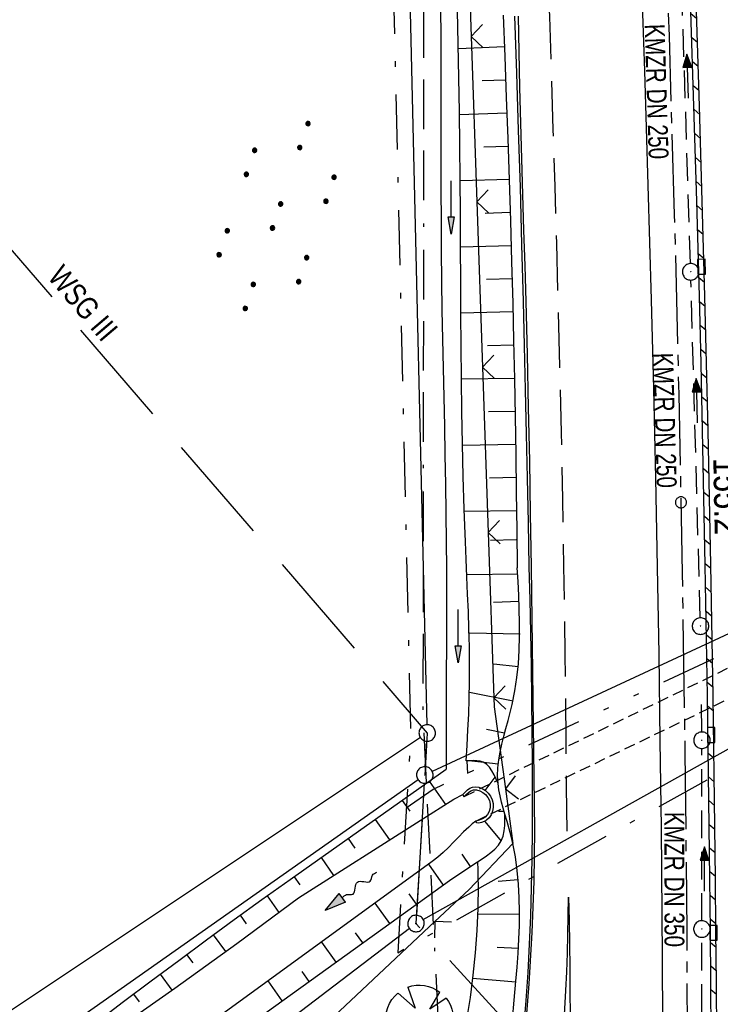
# Model space of a CAD drawing. Extents: x 511022 to 511316, y 469476 to 470403.
# Tile 18 of 21: x 511131 to 511195, y 470246 to 470335. Entities that reach past the tile are written whole.
import ezdxf
from ezdxf.enums import TextEntityAlignment as Align

# ---------------------------------------------------------------- set-up
doc = ezdxf.new("R2010")
doc.units = 0
doc.header["$LTSCALE"] = 10
doc.header["$MEASUREMENT"] = 0
for name, pattern in [('ACAD_ISO16W100', [73, 15, -6.5, 15, -6.5, 15, -7, 1, -7]), ('ACHSE', [5.5, 4, -0.5, 0.5, -0.5]), ('AUSGEZOGEN', [0]), ('LT00', [0]), ('LT05', [0.7, 0.5, -0.2]), ('LT08', [0.42, 0.2, -0.1, 0.02, -0.1]), ('LT09', [0.54, 0.2, -0.1, 0.02, -0.1, 0.02, -0.1]), ('LT17', [0.15, 0.1, -0.05]), ('STRICHLINIE2', [0.375, 0.25, -0.125])]:
    doc.linetypes.add(name, pattern=pattern)
doc.layers.get('0').update_dxf_attribs({"linetype": 'LT00'})
for name, color, linetype in [('--FLIEßRICHTPFEIL', 180, 'Continuous'), ('-AX-020', 250, 'ACHSE'), ('-Halt-Pfeil', 4, 'LT00'), ('-Haltung', 182, 'STRICHLINIE2'), ('-Haltungsbeschriftung', 182, 'LT00'), ('-ST-20-1', 250, 'LT00'), ('BAB-KABEL', 220, 'ACAD_ISO16W100'), ('DFK_AB_L', 21, 'LT00'), ('DFK_AB_P', 7, 'LT00'), ('DFK_KATASTER', 250, 'LT00'), ('DFK_NUTZUNG', 250, 'LT00'), ('GEMARKUNGSGRENZE', 3, 'LT09'), ('GEMEINDEGRENZE', 3, 'LT08'), ('PFEIL', 140, 'AUSGEZOGEN'), ('V97_AFBR_BAB', 250, 'LT00'), ('V97_BAUM', 250, 'LT00'), ('V97_BOESCH', 250, 'LT00'), ('V97_BORDRINNE', 182, 'LT00'), ('V97_BOSCHUNG', 250, 'LT00'), ('V97_BR_KAPPE', 30, 'LT00'), ('V97_BR_WID', 30, 'LT17'), ('V97_GRABEN', 250, 'LT00'), ('V97_KA_PRUF', 182, 'LT00'), ('V97_LD_MARK', 250, 'LT00'), ('V97_LG_MARK', 250, 'LT05'), ('V97_RINNE', 182, 'LT00'), ('V97_SINKK', 182, 'LT00'), ('V97_ZAUN', 40, 'LT00'), ('WSG-GRENZE', 162, 'LT05'), ('WSG_TEXT', 163, 'Continuous')]:
    doc.layers.add(name, color=color, linetype=linetype)
doc.styles.add('Beschrift', font='ARIAL.TTF')
doc.styles.add('Haltungsbeschriftung', font='ARIAL.TTF', dxfattribs={"width": 0.75})

# ---------------------------------------------------------------- blocks, each defined once
blk = doc.blocks.new('SYMB0003')
at = {"color": 0, "linetype": 'ByBlock'}
for p, q in [((-0.015712, 0), (0.010166, 0.012015)), ((0, -0.021257), (-0.015712, 0)), ((0.010166, 0.012015), (0, -0.021257))]:
    blk.add_line(p, q, dxfattribs=at)
for points in [[(-0.031395, 0.499013), (-0.093691, 0.491144), (-0.154509, 0.475528), (-0.21289, 0.452414), (-0.267913, 0.422164), (-0.318712, 0.385257), (-0.364484, 0.342274), (-0.404509, 0.293893), (-0.438154, 0.240877), (-0.464888, 0.184062), (-0.484292, 0.124345), (-0.496058, 0.062667), (-0.5, 0)], [(-0.5, 0), (-0.496058, -0.062667), (-0.484292, -0.124345), (-0.464888, -0.184062), (-0.438154, -0.240877), (-0.404509, -0.293893), (-0.364485, -0.342274), (-0.318712, -0.385257), (-0.267914, -0.422164), (-0.21289, -0.452414), (-0.154509, -0.475529), (-0.093691, -0.491144), (-0.031395, -0.499014), (0.031395, -0.499014)], [(0.5, 0), (0.496057, 0.062667), (0.484292, 0.124345), (0.464888, 0.184062), (0.438153, 0.240877), (0.404509, 0.293893), (0.364484, 0.342274), (0.318712, 0.385257), (0.267913, 0.422164), (0.21289, 0.452414), (0.154509, 0.475528), (0.093691, 0.491144), (0.031395, 0.499013), (-0.031395, 0.499013)], [(0.031395, -0.499014), (0.093691, -0.491144), (0.154509, -0.475529), (0.21289, -0.452414), (0.267914, -0.422164), (0.318712, -0.385257), (0.364485, -0.342274), (0.404509, -0.293893), (0.438154, -0.240877), (0.464889, -0.184062), (0.484292, -0.124345), (0.496058, -0.062667), (0.5, 0)]]:
    blk.add_lwpolyline(points, dxfattribs=at)
blk = doc.blocks.new('SYMB0002')
at = {"color": 0, "linetype": 'ByBlock'}
for points in [[(-0.031395, 0.499013), (-0.093691, 0.491144), (-0.154509, 0.475528), (-0.21289, 0.452414), (-0.267913, 0.422164), (-0.318712, 0.385257), (-0.364484, 0.342274), (-0.404509, 0.293893), (-0.438154, 0.240877), (-0.464888, 0.184062), (-0.484292, 0.124345), (-0.496058, 0.062667), (-0.5, 0)], [(-0.5, 0), (-0.496058, -0.062667), (-0.484292, -0.124345), (-0.464888, -0.184062), (-0.438154, -0.240877), (-0.404509, -0.293893), (-0.364485, -0.342274), (-0.318712, -0.385257), (-0.267914, -0.422164), (-0.21289, -0.452414), (-0.154509, -0.475529), (-0.093691, -0.491144), (-0.031395, -0.499014), (0.031395, -0.499014)], [(0.5, 0), (0.496057, 0.062667), (0.484292, 0.124345), (0.464888, 0.184062), (0.438153, 0.240877), (0.404509, 0.293893), (0.364484, 0.342274), (0.318712, 0.385257), (0.267913, 0.422164), (0.21289, 0.452414), (0.154509, 0.475528), (0.093691, 0.491144), (0.031395, 0.499013), (-0.031395, 0.499013)], [(0.031395, -0.499014), (0.093691, -0.491144), (0.154509, -0.475529), (0.21289, -0.452414), (0.267914, -0.422164), (0.318712, -0.385257), (0.364485, -0.342274), (0.404509, -0.293893), (0.438154, -0.240877), (0.464889, -0.184062), (0.484292, -0.124345), (0.496058, -0.062667), (0.5, 0)]]:
    blk.add_lwpolyline(points, dxfattribs=at)
blk = doc.blocks.new('SYMB0652')
at = {"color": 0, "linetype": 'ByBlock'}
blk.add_lwpolyline([(-0.15, -0.075), (0.15, -0.075), (0.15, 0.075), (-0.15, 0.075), (-0.15, -0.075)], dxfattribs=at)
blk = doc.blocks.new('SYMB1122')
at = {"color": 0, "linetype": 'ByBlock'}
for p, q in [((0.311075, 0.391979), (0.09863, 0.092887)), ((0.09863, 0.092887), (0.418246, 0.260377)), ((-0.475333, -0.172973), (-0.166954, -0.06134)), ((-0.166954, -0.06134), (-0.386962, -0.319059)), ((0.008901, -0.038997), (0.02494, -0.031273)), ((0.377481, -0.336756), (0.093097, -0.145464)), ((0.093097, -0.145464), (0.215406, -0.456826)), ((0.022929, -0.501191), (-0.043246, -0.49913))]:
    blk.add_line(p, q, dxfattribs=at)
for points in [[(-0.316355, 0.394287, 0), (-0.266036, 0.429988, 0), (-0.211684, 0.459185, 0), (-0.154136, 0.481431, 0), (-0.094277, 0.496382, 0), (-0.033028, 0.50381, 0), (0.028669, 0.503599, 0)], [(0.028669, 0.503599, 0), (0.089866, 0.495753, 0), (0.149621, 0.480392, 0), (0.207015, 0.457753, 0), (0.261166, 0.428184, 0), (0.31124, 0.39214, 0)], [(-0.508141, 0.010932, 0), (-0.503002, 0.073258, 0), (-0.489922, 0.134413, 0), (-0.469118, 0.19339, 0), (-0.440931, 0.249215, 0), (-0.405825, 0.300971, 0)], [(-0.316293, 0.394214, 0), (-0.150355, 0.155979, 0), (-0.405806, 0.30112, 0)], [(0.418338, 0.260323, 0), (0.450658, 0.204641, 0), (0.475368, 0.14519, 0), (0.492037, 0.083003, 0), (0.500376, 0.019163, 0), (0.500238, -0.045218, 0), (0.491628, -0.109022, 0), (0.474694, -0.171137, 0), (0.449731, -0.230483, 0), (0.417173, -0.286026, 0), (0.377588, -0.336801, 0)], [(-0.475728, -0.172816, 0), (-0.494391, -0.113127, 0), (-0.505255, -0.05154, 0), (-0.508141, 0.010932, 0)], [(-0.02494, 0.031273, 0), (-0.036039, 0.017355, 0), (-0.04, 0, 0)], [(-0.04, 0, 0), (-0.036039, -0.017355, 0), (-0.02494, -0.031273, 0), (-0.008901, -0.038997, 0), (0.008901, -0.038997, 0)], [(0.008901, 0.038997, 0), (-0.008901, 0.038997, 0), (-0.02494, 0.031273, 0)], [(0.04, 0, 0), (0.036039, 0.017355, 0), (0.02494, 0.031273, 0), (0.008901, 0.038997, 0)], [(0.02494, -0.031273, 0), (0.036039, -0.017355, 0), (0.04, 0, 0)], [(-0.043246, -0.49913, 0), (-0.108608, -0.48859, 0), (-0.172076, -0.469745, 0), (-0.232599, -0.442906, 0), (-0.289176, -0.408519, 0), (-0.340869, -0.367153, 0), (-0.386823, -0.319492, 0)], [(0.215414, -0.456858, 0), (0.153338, -0.479878, 0), (0.088821, -0.494738, 0), (0.022929, -0.501191, 0)]]:
    blk.add_polyline3d(points, dxfattribs=at)
blk = doc.blocks.new('SYMB0024')
at = {"color": 0, "linetype": 'ByBlock'}
for p, q in [((-0.5, 0.5), (0, 0)), ((0, 0), (0.5, 0.5))]:
    blk.add_line(p, q, dxfattribs=at)
blk = doc.blocks.new('FLIEßRICHTPFEIL')
at = {"layer": '--FLIEßRICHTPFEIL'}
blk.add_hatch(color=256, dxfattribs=at).paths.add_polyline_path([(-1.95, 0.4875), (-1.95, -0.4875), (0, 0)])
for p, q in [((-1.95, 0.4875), (-1.95, -0.4875)), ((-1.95, 0.4875), (0, 0)), ((0, 0), (-1.95, -0.4875))]:
    blk.add_line(p, q, dxfattribs=at)
at = {"layer": '--FLIEßRICHTPFEIL', "start_tangent": (-1, 0), "end_tangent": (-1, 0)}
blk.add_spline([(-1.95, 0), (-2.4375, 0), (-2.925, 0.325), (-3.4125, 0), (-3.9, -0.325), (-4.3875, 0), (-4.875, 0.325), (-5.3625, 0), (-5.85, 0)], degree=3, dxfattribs=at)
blk = doc.blocks.new('Pfreil3')
at = {"layer": 'PFEIL'}
blk.add_hatch(color=256, dxfattribs=at).paths.add_polyline_path([(-1.549, 0.273), (-1.549, -0.273), (0, 0)])
for p, q in [((-1.549, 0), (-4.831, 0)), ((-1.549, -0.273), (-1.549, 0.273)), ((-1.549, 0.273), (0, 0)), ((0, 0), (-1.549, -0.273))]:
    blk.add_line(p, q, dxfattribs=at)
blk = doc.blocks.new('SYMB7110')
at = {"color": 0, "linetype": 'ByBlock'}
for p, q in [((-0.515, 0.392919), (-0.515, 0.367081)), ((-0.51, 0.362895), (-0.51, 0.397105)), ((-0.505, 0.399164), (-0.505, 0.360836)), ((-0.5, 0.360204), (-0.5, 0.399796)), ((-0.495, 0.399164), (-0.495, 0.360836)), ((-0.49, 0.362895), (-0.49, 0.397105)), ((-0.485, 0.392919), (-0.485, 0.367081)), ((-0.48, 0.379874), (-0.48, 0.380145)), ((-0.285, 0.392919), (-0.285, 0.367081)), ((-0.28, 0.362895), (-0.28, 0.397105)), ((-0.275, 0.399164), (-0.275, 0.360836)), ((-0.27, 0.360204), (-0.27, 0.399796)), ((-0.265, 0.399164), (-0.265, 0.360836)), ((-0.26, 0.362895), (-0.26, 0.397105)), ((-0.255, 0.392919), (-0.255, 0.367081)), ((-0.25, 0.379874), (-0.25, 0.380146)), ((0.255, 0.392919), (0.255, 0.367081)), ((0.26, 0.362895), (0.26, 0.397105)), ((0.265, 0.399164), (0.265, 0.360836)), ((0.27, 0.360204), (0.27, 0.399796)), ((0.275, 0.399164), (0.275, 0.360836)), ((0.28, 0.362895), (0.28, 0.397105)), ((0.285, 0.392919), (0.285, 0.367081)), ((0.29, 0.379874), (0.29, 0.380145)), ((0.485, 0.392919), (0.485, 0.367081)), ((0.49, 0.362895), (0.49, 0.397105)), ((0.495, 0.399164), (0.495, 0.360836)), ((0.5, 0.360204), (0.5, 0.399796)), ((0.505, 0.399164), (0.505, 0.360836)), ((0.51, 0.362895), (0.51, 0.397105)), ((0.515, 0.392919), (0.515, 0.367081)), ((0.52, 0.379874), (0.52, 0.380146)), ((-0.9, 0.012919), (-0.9, -0.012919)), ((-0.895, -0.017106), (-0.895, 0.017105)), ((-0.89, 0.019164), (-0.89, -0.019164)), ((-0.885, -0.019797), (-0.885, 0.019796)), ((-0.88, 0.019164), (-0.88, -0.019164)), ((-0.875, -0.017106), (-0.875, 0.017105)), ((-0.87, 0.012919), (-0.87, -0.012919)), ((-0.865, -0.000126), (-0.865, 0.000145)), ((-0.67, 0.012919), (-0.67, -0.012919)), ((-0.665, -0.017106), (-0.665, 0.017105)), ((-0.66, 0.019164), (-0.66, -0.019164)), ((-0.655, -0.019797), (-0.655, 0.019796)), ((-0.65, 0.019164), (-0.65, -0.019164)), ((-0.645, -0.017106), (-0.645, 0.017105)), ((-0.64, 0.012919), (-0.64, -0.012919)), ((-0.635, -0.000126), (-0.635, 0.000145)), ((-0.13, 0.012919), (-0.13, -0.012919)), ((-0.125, -0.017105), (-0.125, 0.017105)), ((-0.12, 0.019164), (-0.12, -0.019164)), ((-0.115, -0.019796), (-0.115, 0.019796)), ((-0.11, 0.019164), (-0.11, -0.019164)), ((-0.105, -0.017105), (-0.105, 0.017105)), ((-0.1, 0.012919), (-0.1, -0.012919)), ((-0.095, -0.000126), (-0.095, 0.000146)), ((0.1, 0.012919), (0.1, -0.012919)), ((0.105, -0.017105), (0.105, 0.017105)), ((0.11, 0.019164), (0.11, -0.019164)), ((0.115, -0.019796), (0.115, 0.019796)), ((0.12, 0.019164), (0.12, -0.019164)), ((0.125, -0.017105), (0.125, 0.017105)), ((0.13, 0.012919), (0.13, -0.012919)), ((0.135, -0.000126), (0.135, 0.000146)), ((0.64, 0.012919), (0.64, -0.012919)), ((0.645, -0.017105), (0.645, 0.017105)), ((0.65, 0.019164), (0.65, -0.019164)), ((0.655, -0.019796), (0.655, 0.019796)), ((0.66, 0.019164), (0.66, -0.019164)), ((0.665, -0.017105), (0.665, 0.017105)), ((0.67, 0.012919), (0.67, -0.012919)), ((0.675, -0.000126), (0.675, 0.000146)), ((0.87, 0.012919), (0.87, -0.012919)), ((0.875, -0.017105), (0.875, 0.017105)), ((0.88, 0.019164), (0.88, -0.019164)), ((0.885, -0.019796), (0.885, 0.019796)), ((0.89, 0.019164), (0.89, -0.019164)), ((0.895, -0.017105), (0.895, 0.017105)), ((0.9, 0.012919), (0.9, -0.012919)), ((0.905, -0.000126), (0.905, 0.000146)), ((-0.515, -0.367081), (-0.515, -0.392919)), ((-0.51, -0.397105), (-0.51, -0.362895)), ((-0.505, -0.360836), (-0.505, -0.399164)), ((-0.5, -0.399796), (-0.5, -0.360204)), ((-0.495, -0.360836), (-0.495, -0.399164)), ((-0.49, -0.397106), (-0.49, -0.362895)), ((-0.485, -0.367081), (-0.485, -0.392919)), ((-0.48, -0.380126), (-0.48, -0.379855)), ((-0.285, -0.367081), (-0.285, -0.392919)), ((-0.28, -0.397105), (-0.28, -0.362895)), ((-0.275, -0.360836), (-0.275, -0.399164)), ((-0.27, -0.399796), (-0.27, -0.360204)), ((-0.265, -0.360836), (-0.265, -0.399164)), ((-0.26, -0.397105), (-0.26, -0.362895)), ((-0.255, -0.367081), (-0.255, -0.392919)), ((-0.25, -0.380126), (-0.25, -0.379855)), ((0.255, -0.367081), (0.255, -0.392919)), ((0.26, -0.397105), (0.26, -0.362895)), ((0.265, -0.360836), (0.265, -0.399164)), ((0.27, -0.399796), (0.27, -0.360204)), ((0.275, -0.360836), (0.275, -0.399164)), ((0.28, -0.397105), (0.28, -0.362895)), ((0.285, -0.367081), (0.285, -0.392919)), ((0.29, -0.380126), (0.29, -0.379855)), ((0.485, -0.367081), (0.485, -0.392919)), ((0.49, -0.397105), (0.49, -0.362895)), ((0.495, -0.360836), (0.495, -0.399164)), ((0.5, -0.399796), (0.5, -0.360204)), ((0.505, -0.360836), (0.505, -0.399164)), ((0.51, -0.397105), (0.51, -0.362895)), ((0.515, -0.367081), (0.515, -0.392919)), ((0.52, -0.380126), (0.52, -0.379855))]:
    blk.add_line(p, q, dxfattribs=at)
for points in [[(-0.48, 0.38), (-0.481981, 0.388678), (-0.48753, 0.395637), (-0.49555, 0.399499), (-0.50445, 0.399499), (-0.51247, 0.395637), (-0.518019, 0.388678), (-0.52, 0.38), (-0.518019, 0.371322), (-0.51247, 0.364363), (-0.50445, 0.360501), (-0.49555, 0.360501), (-0.48753, 0.364363), (-0.481981, 0.371322), (-0.48, 0.38)], [(-0.25, 0.38), (-0.251981, 0.388678), (-0.25753, 0.395637), (-0.26555, 0.399499), (-0.27445, 0.399499), (-0.28247, 0.395637), (-0.288019, 0.388678), (-0.29, 0.38), (-0.288019, 0.371322), (-0.28247, 0.364363), (-0.27445, 0.360501), (-0.26555, 0.360501), (-0.25753, 0.364363), (-0.251981, 0.371322), (-0.25, 0.38)], [(0.29, 0.38), (0.288019, 0.388678), (0.28247, 0.395637), (0.27445, 0.399499), (0.26555, 0.399499), (0.25753, 0.395637), (0.251981, 0.388678), (0.25, 0.38), (0.251981, 0.371322), (0.25753, 0.364363), (0.26555, 0.360501), (0.27445, 0.360501), (0.28247, 0.364363), (0.288019, 0.371322), (0.29, 0.38)], [(0.52, 0.38), (0.518019, 0.388678), (0.51247, 0.395637), (0.50445, 0.399499), (0.495549, 0.399499), (0.48753, 0.395637), (0.481981, 0.388678), (0.48, 0.38), (0.481981, 0.371322), (0.48753, 0.364363), (0.495549, 0.360501), (0.50445, 0.360501), (0.51247, 0.364363), (0.518019, 0.371322), (0.52, 0.38)], [(-0.865, 0), (-0.866981, 0.008678), (-0.87253, 0.015637), (-0.88055, 0.019498), (-0.88945, 0.019498), (-0.89747, 0.015637), (-0.903019, 0.008678), (-0.905, 0)], [(-0.905, 0), (-0.903019, -0.008678), (-0.89747, -0.015637), (-0.88945, -0.019499), (-0.88055, -0.019499), (-0.87253, -0.015637), (-0.866981, -0.008678), (-0.865, 0)], [(-0.635, 0), (-0.636981, 0.008678), (-0.64253, 0.015637), (-0.65055, 0.019498), (-0.65945, 0.019498), (-0.66747, 0.015637), (-0.673019, 0.008678), (-0.675, 0)], [(-0.675, 0), (-0.673019, -0.008678), (-0.66747, -0.015637), (-0.65945, -0.019499), (-0.65055, -0.019499), (-0.64253, -0.015637), (-0.636981, -0.008678), (-0.635, 0)], [(-0.095, 0), (-0.096981, 0.008678), (-0.10253, 0.015637), (-0.11055, 0.019499), (-0.11945, 0.019499), (-0.12747, 0.015637), (-0.133019, 0.008678), (-0.135, 0)], [(-0.135, 0), (-0.133019, -0.008678), (-0.12747, -0.015637), (-0.11945, -0.019499), (-0.11055, -0.019499), (-0.10253, -0.015637), (-0.096981, -0.008678), (-0.095, 0)], [(0.135, 0), (0.133019, 0.008678), (0.12747, 0.015637), (0.11945, 0.019499), (0.11055, 0.019499), (0.10253, 0.015637), (0.096981, 0.008678), (0.095, 0)], [(0.095, 0), (0.096981, -0.008678), (0.10253, -0.015637), (0.11055, -0.019499), (0.11945, -0.019499), (0.12747, -0.015637), (0.133019, -0.008678), (0.135, 0)], [(0.675, 0), (0.673019, 0.008678), (0.66747, 0.015637), (0.65945, 0.019499), (0.65055, 0.019499), (0.64253, 0.015637), (0.636981, 0.008678), (0.635, 0)], [(0.635, 0), (0.636981, -0.008678), (0.64253, -0.015637), (0.65055, -0.019499), (0.65945, -0.019499), (0.66747, -0.015637), (0.673019, -0.008678), (0.675, 0)], [(0.905, 0), (0.903019, 0.008678), (0.89747, 0.015637), (0.88945, 0.019499), (0.88055, 0.019499), (0.87253, 0.015637), (0.866981, 0.008678), (0.865, 0)], [(0.865, 0), (0.866981, -0.008678), (0.87253, -0.015637), (0.88055, -0.019499), (0.88945, -0.019499), (0.89747, -0.015637), (0.903019, -0.008678), (0.905, 0)], [(-0.48, -0.38), (-0.481981, -0.371322), (-0.48753, -0.364363), (-0.49555, -0.360501), (-0.50445, -0.360501), (-0.51247, -0.364363), (-0.518019, -0.371322), (-0.52, -0.38), (-0.518019, -0.388678), (-0.51247, -0.395637), (-0.50445, -0.399499), (-0.49555, -0.399499), (-0.48753, -0.395637), (-0.481981, -0.388678), (-0.48, -0.38)], [(-0.25, -0.38), (-0.251981, -0.371322), (-0.25753, -0.364363), (-0.26555, -0.360501), (-0.27445, -0.360501), (-0.28247, -0.364363), (-0.288019, -0.371322), (-0.29, -0.38), (-0.288019, -0.388678), (-0.28247, -0.395637), (-0.27445, -0.399499), (-0.26555, -0.399499), (-0.25753, -0.395637), (-0.251981, -0.388678), (-0.25, -0.38)], [(0.29, -0.38), (0.288019, -0.371322), (0.28247, -0.364363), (0.27445, -0.360501), (0.26555, -0.360501), (0.25753, -0.364363), (0.251981, -0.371322), (0.25, -0.38), (0.251981, -0.388678), (0.25753, -0.395637), (0.26555, -0.399499), (0.27445, -0.399499), (0.28247, -0.395637), (0.288019, -0.388678), (0.29, -0.38)], [(0.52, -0.38), (0.518019, -0.371322), (0.51247, -0.364363), (0.50445, -0.360501), (0.495549, -0.360501), (0.48753, -0.364363), (0.481981, -0.371322), (0.48, -0.38), (0.481981, -0.388678), (0.48753, -0.395637), (0.495549, -0.399499), (0.50445, -0.399499), (0.51247, -0.395637), (0.518019, -0.388678), (0.52, -0.38)]]:
    blk.add_lwpolyline(points, dxfattribs=at)
blk = doc.blocks.new('SYMB0070')
at = {"color": 0, "linetype": 'ByBlock'}
for p, q in [((-0.5, 0), (0.2, 0)), ((0.5, 0), (0.2, 0.1)), ((0.2, 0.1), (0.2, 0)), ((0.468, 0), (0.21, 0.086)), ((0.21, 0.086), (0.21, -0.086)), ((0.21, -0.086), (0.468, 0)), ((0.22, -0.072), (0.437, 0)), ((0.23, -0.058), (0.405, 0)), ((0.24, -0.045), (0.374, 0)), ((0.342, 0), (0.25, 0.031)), ((0.25, 0.031), (0.25, -0.031)), ((0.25, -0.031), (0.342, 0)), ((0.26, -0.017), (0.31, 0)), ((0.27, -0.003), (0.279, 0))]:
    blk.add_line(p, q, dxfattribs=at)
for points in [[(0.2, 0), (0.2, -0.1), (0.5, 0)], [(0.437, 0), (0.22, 0.072), (0.22, -0.072)], [(0.405, 0), (0.23, 0.058), (0.23, -0.058)], [(0.374, 0), (0.24, 0.045), (0.24, -0.045)], [(0.31, 0), (0.26, 0.017), (0.26, -0.017)], [(0.279, 0), (0.27, 0.003), (0.27, -0.003)]]:
    blk.add_lwpolyline(points, dxfattribs=at)

msp = doc.modelspace()

# ---------------------------------------------------------------- hatches: boundary and pattern name
at = {"layer": 'V97_BORDRINNE'}
h = msp.add_hatch(dxfattribs=at)
h.set_pattern_fill('ANSI31', color=256, scale=13, angle=275, style=0)
h.paths.add_polyline_path([(511192.562, 470336.26), (511192.36, 470342.052), (511192.332, 470342.821), (511191.832, 470342.819), (511191.86, 470342.034), (511192.062, 470336.243), (511192.343, 470327.637), (511192.6, 470319.03), (511192.743, 470313.762), (511193.242, 470313.773), (511193.1, 470319.045), (511192.842, 470327.653)])
h.paths.add_polyline_path([(511193.333, 470310.436), (511193.279, 470312.424), (511192.779, 470312.412), (511192.833, 470310.423), (511192.984, 470304.329), (511193.123, 470298.234), (511193.25, 470292.139), (511193.368, 470286.044), (511193.569, 470274.189), (511193.608, 470271.308), (511194.108, 470271.313), (511194.069, 470274.197), (511193.868, 470286.053), (511193.75, 470292.149), (511193.622, 470298.245), (511193.483, 470304.341)])
h = msp.add_hatch(dxfattribs=at)
h.set_pattern_fill('ANSI31', color=256, scale=13, angle=275, style=0)
h.paths.add_polyline_path([(511194.127, 470269.964), (511193.627, 470269.958), (511193.732, 470262.334), (511193.787, 470257.604), (511193.829, 470253.375), (511194.329, 470253.378), (511194.286, 470257.61), (511194.232, 470262.34)])
h.paths.add_polyline_path([(511194.405, 470243.417), (511194.374, 470248.148), (511194.341, 470252.028), (511193.841, 470252.025), (511193.874, 470248.144), (511193.905, 470243.414), (511193.926, 470238.684), (511193.938, 470233.738), (511193.939, 470228.791), (511193.933, 470223.845), (511193.921, 470218.898), (511193.909, 470215.007), (511194.409, 470215.005), (511194.421, 470218.897), (511194.433, 470223.844), (511194.439, 470228.791), (511194.438, 470233.738), (511194.426, 470238.686)])

# ---------------------------------------------------------------- linework, layer by layer
at = {"layer": '-AX-020', "ltscale": 0.2, "flags": 128}
msp.add_lwpolyline([(511187.198, 470402.028), (511187.362, 470399.013), (511188.162, 470382.774), (511188.882, 470366.532), (511189.522, 470350.286), (511190.082, 470334.037), (511190.563, 470317.786), (511190.963, 470301.532), (511191.284, 470285.277), (511191.524, 470269.02), (511191.684, 470252.763), (511191.765, 470236.505), (511191.765, 470220.247), (511191.686, 470203.988), (511191.526, 470187.731), (511191.287, 470171.474), (511191.243, 470169.007), (511190.912, 470152.752), (511190.504, 470136.499), (511190.023, 470120.247), (511189.472, 470103.998), (511188.854, 470087.752), (511188.173, 470071.508), (511187.432, 470055.266), (511186.634, 470039.027), (511185.783, 470022.791), (511184.882, 470006.558), (511183.935, 469990.327), (511182.944, 469974.099), (511181.913, 469957.873), (511180.846, 469941.65), (511179.745, 469925.429), (511178.614, 469909.21), (511177.457, 469892.993), (511176.276, 469876.777), (511175.075, 469860.563), (511173.858, 469844.35), (511172.627, 469828.139), (511171.386, 469811.927), (511170.138, 469795.717), (511168.847, 469778.991), (511145.547, 469477.259)], dxfattribs=at)
at = {"layer": '-Haltung'}
for p, q in [((511192.022, 470313.383), (511191.115, 470342.36)), ((511192.913, 470281.26), (511192.066, 470311.883)), ((511193.054, 470270.904), (511193.008, 470273.613)), ((511193.063, 470253.801), (511193.066, 470269.411)), ((511193.066, 470215.549), (511193.063, 470252.301))]:
    msp.add_line(p, q, dxfattribs=at)
at = {"layer": 'BAB-KABEL', "ltscale": 0.03, "flags": 128}
msp.add_lwpolyline([(511165.171, 470402.159), (511165.944, 470390.621), (511167.842, 470340.945), (511167.805, 470291.237), (511167.773, 470272.425), (511169.192, 470243.962), (511168.974, 470223.344), (511163.734, 470203.872), (511151.457, 470170.118), (511152.401, 470145.764), (511161.627, 470107.325), (511162.261, 470078.654), (511157.084, 470021.39), (511153.973, 469975.779), (511150.229, 469924.108), (511146.614, 469878.373), (511141.044, 469826.728), (511133.852, 469745.039), (511131.815, 469700.017), (511128.932, 469655.166), (511125.194, 469595.287), (511130.663, 469554.69), (511130.405, 469544.669), (511121.691, 469477.401)], dxfattribs=at)
at = {"layer": 'DFK_AB_L'}
for p, q in [((511168.153, 470271.569), (511166.338, 470349.741)), ((511212.5, 470287.734), (511168.63, 470267.327)), ((511167.805, 470253.916), (511210.706, 470277.894)), ((511167.994, 470267.759), (511168.127, 470270.072)), ((511166.554, 470253.096), (511098.247, 470201.094))]:
    msp.add_line(p, q, dxfattribs=at)
at = {"layer": 'DFK_KATASTER'}
for p, q in [((511167.546, 470270.404), (511076.824, 470209.906)), ((511167.337, 470266.578), (511079.25, 470204.57)), ((511167.906, 470266.261), (511167.195, 470254.298))]:
    msp.add_line(p, q, dxfattribs=at)
at = {"layer": 'GEMARKUNGSGRENZE', "ltscale": 2.5, "flags": 128}
msp.add_lwpolyline([(511260.078, 470401.594), (511258.844, 470397.918), (511238.143, 470342.746), (511229.339, 470301.994), (511223.45, 470293.888), (511221.465, 470291.064), (511213.87, 470286.717), (511168.704, 470265.706), (511166.268, 470263.992)], dxfattribs=at)
at = {"layer": 'GEMEINDEGRENZE', "ltscale": 2.5, "flags": 128}
msp.add_lwpolyline([(511162.776, 470402.173), (511164.821, 470350.443), (511166.669, 470270.846), (511166.453, 470267.098), (511165.49, 470250.904), (511211.872, 470276.828), (511215.068, 470277.399), (511230.272, 470286.052), (511244.812, 470306.638), (511252.383, 470313.245), (511262.855, 470316.8), (511312.508, 470322.831), (511314.927, 470323.416)], dxfattribs=at)
at = {"layer": 'V97_AFBR_BAB', "flags": 128}
msp.add_lwpolyline([(511184.878, 470402.041), (511185.001, 470399.607), (511185.193, 470395.666), (511185.382, 470391.724), (511185.567, 470387.782), (511185.75, 470383.84), (511185.943, 470379.69), (511186.135, 470375.54), (511186.324, 470371.39), (511186.509, 470367.239), (511186.688, 470363.089), (511186.86, 470358.938), (511187.04, 470354.361), (511187.212, 470349.783), (511187.375, 470345.205), (511187.533, 470340.627), (511187.686, 470336.048), (511187.855, 470330.86), (511188.019, 470325.671), (511188.176, 470320.483), (511188.326, 470315.294), (511188.468, 470310.105), (511188.67, 470302.02), (511188.85, 470293.934), (511189.009, 470285.848), (511189.145, 470277.975), (511189.261, 470270.101), (511189.358, 470262.227), (511189.466, 470250.421), (511189.529, 470238.615), (511189.548, 470226.28), (511189.519, 470213.945), (511189.475, 470205.948), (511189.409, 470197.951), (511189.322, 470189.954), (511189.24, 470183.82), (511189.143, 470177.686), (511189.031, 470171.552), (511188.902, 470165.419), (511188.811, 470161.485), (511188.714, 470157.551), (511188.612, 470153.617), (511188.508, 470149.683), (511188.401, 470145.75), (511188.294, 470141.816), (511188.181, 470137.628), (511188.066, 470133.44), (511187.949, 470129.251), (511187.828, 470125.063), (511187.7, 470120.876), (511187.564, 470116.688), (511187.421, 470112.546), (511187.27, 470108.405), (511187.114, 470104.264), (511186.955, 470100.122), (511186.795, 470095.981), (511186.637, 470091.84), (511186.488, 470087.861), (511186.34, 470083.881), (511186.192, 470079.902), (511186.041, 470075.922), (511185.886, 470071.943), (511185.725, 470067.964), (511185.555, 470063.95), (511185.377, 470059.937), (511185.194, 470055.923), (511185.008, 470051.91), (511184.818, 470047.897), (511184.627, 470043.884), (511184.431, 470039.776), (511184.235, 470035.669), (511184.036, 470031.561), (511183.833, 470027.454), (511183.626, 470023.347), (511183.412, 470019.24), (511183.159, 470014.535), (511182.897, 470009.831), (511182.628, 470005.126), (511182.354, 470000.423), (511182.076, 469995.719), (511181.71, 469989.607), (511181.339, 469983.496), (511180.962, 469977.385), (511180.579, 469971.274), (511180.205, 469965.42), (511179.827, 469959.566), (511179.444, 469953.712), (511179.059, 469947.859), (511178.739, 469943.02), (511178.418, 469938.182), (511178.093, 469933.343), (511177.764, 469928.505), (511177.43, 469923.667), (511177.079, 469918.682), (511176.723, 469913.697), (511176.361, 469908.713), (511175.996, 469903.729), (511175.629, 469898.745), (511175.018, 469890.493), (511174.403, 469882.242), (511173.787, 469873.99), (511173.333, 469867.92), (511172.878, 469861.85), (511172.419, 469855.78), (511171.957, 469849.71), (511171.586, 469844.88), (511171.213, 469840.05), (511170.839, 469835.219), (511170.466, 469830.389), (511170.094, 469825.559), (511169.734, 469820.848), (511169.376, 469816.136), (511169.018, 469811.424), (511168.66, 469806.713), (511168.3, 469802.001), (511167.922, 469797.08), (511167.542, 469792.16), (511167.161, 469787.24), (511166.779, 469782.319), (511166.398, 469777.399), (511165.91, 469771.07), (511165.422, 469764.741), (511164.934, 469758.413), (511164.444, 469752.084), (511163.97, 469745.998), (511163.492, 469739.912), (511163.013, 469733.827), (511162.532, 469727.741), (511162.146, 469722.86), (511161.76, 469717.98), (511161.375, 469713.099), (511160.993, 469708.218), (511160.614, 469703.337), (511160.249, 469698.597), (511159.887, 469693.858), (511159.525, 469689.118), (511159.163, 469684.379), (511158.798, 469679.639), (511158.468, 469675.386), (511158.135, 469671.134), (511157.801, 469666.881), (511157.468, 469662.628), (511157.136, 469658.376), (511156.806, 469654.123), (511156.43, 469649.229), (511156.058, 469644.334), (511155.687, 469639.439), (511155.315, 469634.545), (511154.942, 469629.65), (511154.562, 469624.712), (511154.18, 469619.774), (511153.796, 469614.836), (511153.411, 469609.899), (511153.026, 469604.961), (511152.408, 469597.004), (511151.792, 469589.047), (511151.177, 469581.089), (511150.538, 469572.812), (511149.899, 469564.536), (511149.263, 469556.259), (511148.782, 469549.977), (511148.301, 469543.694), (511147.82, 469537.412), (511147.338, 469531.13), (511146.821, 469524.425), (511146.303, 469517.721), (511145.784, 469511.017), (511145.267, 469504.312), (511144.802, 469498.257), (511144.338, 469492.202), (511143.873, 469486.148), (511143.407, 469480.093), (511143.187, 469477.273)], dxfattribs=at)
at = {"layer": 'V97_AFBR_BAB'}
msp.add_lwpolyline([(511176.933, 470244), (511177.143, 470246.559), (511177.314, 470249.121), (511177.45, 470251.685), (511177.554, 470254.252), (511177.63, 470256.819), (511177.681, 470259.388), (511177.711, 470261.956), (511177.724, 470264.95), (511177.717, 470267.944), (511177.693, 470270.937), (511177.654, 470273.93), (511177.605, 470276.923), (511177.547, 470279.915), (511177.484, 470282.907), (511177.42, 470285.899), (511177.335, 470289.906), (511177.251, 470293.913), (511177.166, 470297.921), (511177.079, 470301.928), (511176.987, 470305.935), (511176.89, 470309.942), (511176.755, 470315.116), (511176.609, 470320.29), (511176.453, 470325.463), (511176.29, 470330.636), (511176.121, 470335.809)], dxfattribs=at)
at = {"layer": 'V97_BOESCH'}
for points in [[(511175.057, 470335.889), (511175.194, 470332.162), (511175.329, 470328.436), (511175.461, 470324.709), (511175.588, 470320.982), (511175.708, 470317.255), (511175.818, 470313.528), (511175.917, 470309.8), (511175.997, 470306.37), (511176.067, 470302.94), (511176.129, 470299.509), (511176.185, 470296.079), (511176.236, 470292.648), (511176.283, 470289.217), (511176.329, 470285.786)], [(511175.882, 470244.837), (511176.052, 470246.585), (511176.207, 470248.337), (511176.31, 470249.6), (511176.401, 470250.863), (511176.473, 470252.124), (511176.52, 470253.383), (511176.536, 470254.637), (511176.515, 470255.887), (511176.449, 470257.129), (511176.333, 470258.364), (511176.161, 470259.59), (511175.925, 470260.805), (511175.767, 470261.469), (511175.593, 470262.132), (511175.408, 470262.794), (511175.216, 470263.457), (511175.056, 470264.01), (511174.904, 470264.565), (511174.769, 470265.121), (511174.66, 470265.678), (511174.585, 470266.235), (511174.55, 470266.948), (511174.578, 470267.662), (511174.657, 470268.377), (511174.779, 470269.092), (511174.934, 470269.807), (511175.113, 470270.524), (511175.306, 470271.242), (511175.503, 470271.96), (511175.695, 470272.68), (511175.872, 470273.4), (511176.12, 470274.63), (511176.304, 470275.862), (511176.432, 470277.097), (511176.51, 470278.334), (511176.545, 470279.573), (511176.544, 470280.814), (511176.515, 470282.056), (511176.465, 470283.299), (511176.401, 470284.542), (511176.329, 470285.786)], [(511174.585, 470266.235), (511174.411, 470266.643), (511174.229, 470267.037), (511174.03, 470267.401), (511173.806, 470267.721), (511173.548, 470267.982), (511173.247, 470268.17), (511172.975, 470268.261), (511172.677, 470268.306), (511172.359, 470268.319), (511172.029, 470268.309), (511171.693, 470268.288)], [(511138.166, 470244.587), (511140.654, 470246.468), (511143.146, 470248.342), (511145.644, 470250.207), (511148.15, 470252.062), (511150.666, 470253.904), (511153.193, 470255.729), (511155.733, 470257.537), (511169.896, 470267.53)], [(511139.627, 470243.698), (511145.298, 470247.69), (511150.921, 470251.749), (511156.496, 470255.874), (511167.539, 470262.894), (511170.578, 470264.811), (511171.409, 470265.25)], [(511097.947, 470205.484), (511170.41, 470257.597), (511172.736, 470259.134), (511173.141, 470259.401), (511173.549, 470259.682), (511173.943, 470259.981), (511174.306, 470260.304), (511174.62, 470260.656), (511174.868, 470261.042), (511175.042, 470261.475), (511175.146, 470261.942), (511175.198, 470262.433), (511175.216, 470262.941), (511175.216, 470263.457)], [(511172.574, 470262.842), (511172.252, 470262.572), (511171.934, 470262.297), (511171.459, 470261.852), (511170.998, 470261.39), (511170.544, 470260.921), (511170.088, 470260.454), (511169.622, 470259.999), (511169.139, 470259.566), (511168.628, 470259.164), (511097.965, 470207.757)], [(511172.736, 470259.134), (511172.753, 470258.41), (511172.767, 470257.685), (511172.776, 470256.961), (511172.754, 470254.934), (511172.667, 470252.907), (511172.518, 470250.883), (511172.311, 470248.862), (511172.049, 470246.845), (511171.736, 470244.835)]]:
    msp.add_lwpolyline(points, dxfattribs=at)
at = {"layer": 'V97_BOSCHUNG'}
for p, q in [((511175.162, 470333.016), (511170.992, 470332.842)), ((511175.272, 470330.018), (511173.159, 470329.93)), ((511175.38, 470327.011), (511171.089, 470326.85)), ((511175.486, 470324.003), (511173.305, 470323.931)), ((511175.588, 470320.995), (511171.15, 470320.869)), ((511175.685, 470317.997), (511173.428, 470317.932)), ((511175.776, 470314.998), (511171.189, 470314.867)), ((511175.86, 470312), (511173.533, 470311.933)), ((511175.937, 470308.991), (511171.223, 470308.876)), ((511176.005, 470305.982), (511173.625, 470305.934)), ((511176.066, 470302.972), (511171.272, 470302.896)), ((511176.121, 470299.973), (511173.716, 470299.934)), ((511176.171, 470296.973), (511171.362, 470296.896)), ((511176.216, 470293.974), (511173.824, 470293.935)), ((511176.259, 470290.974), (511171.52, 470290.898)), ((511176.242, 470288.324), (511173.908, 470288.287)), ((511176.345, 470285.22), (511171.792, 470285.168)), ((511176.5, 470282.736), (511174.189, 470282.637)), ((511176.604, 470279.787), (511172.008, 470279.885)), ((511176.408, 470276.827), (511174.208, 470277.068)), ((511175.942, 470273.719), (511171.993, 470274.48)), ((511175.186, 470270.798), (511173.533, 470271.124)), ((511174.609, 470267.991), (511171.694, 470268.317)), ((511171.758, 470268.293), (511171.828, 470267.143)), ((511168.359, 470266.446), (511169.825, 470264.336)), ((511174.302, 470266.829), (511173.396, 470265.61)), ((511165.908, 470264.716), (511166.597, 470263.725)), ((511175.138, 470263.694), (511174.626, 470263.695)), ((511163.457, 470262.986), (511164.752, 470261.123)), ((511174.894, 470261.011), (511173.431, 470262.788)), ((511161.005, 470261.257), (511161.612, 470260.384)), ((511158.554, 470259.527), (511159.684, 470257.901)), ((511172.092, 470258.708), (511171.345, 470259.842)), ((511169.633, 470257.038), (511168.319, 470258.939)), ((511156.098, 470257.794), (511156.627, 470257.044)), ((511176.418, 470257.516), (511174.596, 470257.37)), ((511153.648, 470256.055), (511154.721, 470254.55)), ((511167.208, 470255.294), (511166.545, 470256.23)), ((511164.772, 470253.542), (511163.456, 470255.401)), ((511151.209, 470254.298), (511151.761, 470253.534)), ((511176.536, 470254.384), (511172.735, 470254.364)), ((511148.781, 470252.526), (511149.895, 470251.002)), ((511162.337, 470251.79), (511161.683, 470252.713)), ((511159.901, 470250.039), (511158.604, 470251.871)), ((511176.427, 470251.282), (511174.497, 470251.38)), ((511146.363, 470250.742), (511146.917, 470249.994)), ((511143.953, 470248.946), (511145.034, 470247.503)), ((511157.465, 470248.287), (511156.821, 470249.197)), ((511176.198, 470248.229), (511172.273, 470248.553)), ((511155.03, 470246.536), (511153.751, 470248.341)), ((511141.554, 470247.146), (511142.069, 470246.457))]:
    msp.add_line(p, q, dxfattribs=at)
at = {"layer": 'V97_BR_KAPPE'}
msp.add_line((511171.409, 470265.25), (511171.496, 470265.042), dxfattribs=at)
for points in [[(511171.409, 470265.25), (511171.608, 470265.464), (511171.814, 470265.66), (511172.03, 470265.819), (511172.265, 470265.922), (511172.553, 470265.955), (511172.856, 470265.904), (511173.159, 470265.781), (511173.446, 470265.596), (511173.703, 470265.358), (511173.915, 470265.079), (511174.067, 470264.769), (511174.149, 470264.424), (511174.155, 470264.073), (511174.091, 470263.731), (511173.964, 470263.416), (511173.78, 470263.144), (511173.544, 470262.93), (511173.323, 470262.808), (511173.083, 470262.719), (511172.833, 470262.645)], [(511171.496, 470265.042), (511171.7, 470265.247), (511171.909, 470265.431), (511172.129, 470265.575), (511172.366, 470265.658), (511172.641, 470265.663), (511172.925, 470265.586), (511173.199, 470265.439), (511173.448, 470265.234), (511173.653, 470264.984), (511173.797, 470264.7), (511173.87, 470264.371), (511173.861, 470264.037), (511173.778, 470263.718), (511173.629, 470263.434), (511173.422, 470263.204), (511173.167, 470263.042), (511172.879, 470262.93), (511172.574, 470262.842)], [(511172.833, 470262.645), (511172.661, 470262.69), (511172.574, 470262.842)]]:
    msp.add_lwpolyline(points, dxfattribs=at)
at = {"layer": 'V97_BR_WID'}
for p, q in [((511210.197, 470283.879), (511171.496, 470265.042)), ((511172.574, 470262.842), (511211.305, 470281.567))]:
    msp.add_line(p, q, dxfattribs=at)
at = {"layer": 'V97_GRABEN'}
for points in [[(511169.36, 470336.586), (511169.388, 470333.829), (511169.403, 470331.072), (511169.41, 470328.315), (511169.412, 470325.557), (511169.411, 470322.8), (511169.412, 470320.042), (511169.418, 470317.284), (511169.432, 470314.526), (511169.458, 470311.769), (511169.496, 470309.14), (511169.545, 470306.511), (511169.6, 470303.882), (511169.66, 470301.253), (511169.72, 470298.624), (511169.777, 470295.996), (511169.828, 470293.367), (511169.869, 470290.738), (511169.897, 470288.109), (511169.91, 470285.745), (511169.912, 470283.381), (511169.908, 470281.017), (511169.9, 470278.653), (511169.892, 470276.289), (511169.887, 470273.925), (511169.887, 470271.793), (511169.89, 470269.661), (511169.896, 470267.53)], [(511171.693, 470268.288), (511171.78, 470269.697), (511171.861, 470271.107), (511171.93, 470272.516), (511171.98, 470273.926), (511172.008, 470275.506), (511172.01, 470277.085), (511171.988, 470278.666), (511171.948, 470280.246), (511171.894, 470281.827), (511171.83, 470283.407), (511171.761, 470284.988), (511171.69, 470286.569), (511171.622, 470288.15), (511171.513, 470291.107), (511171.427, 470294.064), (511171.36, 470297.021), (511171.309, 470299.977), (511171.271, 470302.934), (511171.244, 470305.891), (511171.223, 470308.848), (511171.206, 470311.805), (511171.189, 470314.871), (511171.171, 470317.937), (511171.149, 470321.004), (511171.121, 470324.07), (511171.086, 470327.136), (511171.04, 470330.202), (511170.983, 470333.267), (511170.911, 470336.332)]]:
    msp.add_lwpolyline(points, dxfattribs=at)
at = {"layer": 'V97_LD_MARK'}
for points in [[(511177.031, 470243.464), (511177.399, 470248.091), (511177.671, 470252.725), (511177.847, 470257.363), (511177.927, 470262.004), (511177.871, 470266.78), (511177.814, 470271.556), (511177.754, 470276.332), (511177.689, 470281.108), (511177.619, 470285.884), (511177.541, 470290.694), (511177.454, 470295.503), (511177.356, 470300.312), (511177.246, 470305.121), (511177.123, 470309.93), (511177.032, 470313.164), (511176.937, 470316.398), (511176.841, 470319.632), (511176.745, 470322.865), (511176.653, 470326.099), (511176.568, 470329.333), (511176.492, 470332.568), (511176.428, 470335.802)], [(511174.079, 470211.822), (511176.674, 470221.214), (511177.093, 470223.143), (511177.509, 470225.072), (511177.916, 470227.003), (511178.311, 470228.936), (511178.689, 470230.871), (511179.047, 470232.809), (511179.38, 470234.751), (511179.684, 470236.698), (511179.956, 470238.649), (511180.218, 470240.847), (511180.435, 470243.05), (511180.609, 470245.258), (511180.742, 470247.468), (511180.817, 470249.16), (511180.874, 470250.852), (511180.917, 470252.545), (511180.951, 470254.238), (511180.98, 470255.931)], [(511180.98, 470255.931), (511181.018, 470253.808), (511181.052, 470251.685), (511181.081, 470249.562), (511181.101, 470247.439), (511181.111, 470245.207)]]:
    msp.add_lwpolyline(points, dxfattribs=at)
at = {"layer": 'V97_LG_MARK', "flags": 128}
msp.add_lwpolyline([(511180.836, 470261.934), (511180.798, 470265.938), (511180.758, 470269.943), (511180.716, 470273.947), (511180.67, 470277.951), (511180.618, 470281.955), (511180.559, 470285.959), (511180.455, 470291.99), (511180.334, 470298.02), (511180.196, 470304.05), (511180.043, 470310.08), (511179.902, 470315.22), (511179.752, 470320.36), (511179.595, 470325.499), (511179.434, 470330.639), (511179.27, 470335.778), (511179.147, 470339.586), (511179.022, 470343.393), (511178.891, 470347.201), (511178.753, 470351.008), (511178.606, 470354.815), (511178.448, 470358.621), (511178.307, 470361.792), (511178.158, 470364.962), (511178.007, 470368.133), (511177.853, 470371.303), (511177.702, 470374.473), (511177.555, 470377.644), (511177.416, 470380.815), (511177.286, 470383.986), (511177.223, 470385.636), (511177.162, 470387.285)], dxfattribs=at)
at = {"layer": 'V97_RINNE'}
for points in [[(511193.905, 470243.414), (511193.874, 470248.144), (511193.834, 470252.874), (511193.787, 470257.604), (511193.732, 470262.334), (511193.569, 470274.189), (511193.368, 470286.044), (511193.25, 470292.139), (511193.123, 470298.234), (511192.984, 470304.329), (511192.833, 470310.423), (511192.6, 470319.03), (511192.343, 470327.637), (511192.062, 470336.243)], [(511194.405, 470243.417), (511194.374, 470248.148), (511194.334, 470252.879), (511194.286, 470257.61), (511194.232, 470262.34), (511194.069, 470274.197), (511193.868, 470286.053), (511193.75, 470292.149), (511193.622, 470298.245), (511193.483, 470304.341), (511193.333, 470310.436), (511193.1, 470319.045), (511192.842, 470327.653), (511192.562, 470336.26)]]:
    msp.add_lwpolyline(points, dxfattribs=at)
at = {"layer": 'V97_ZAUN'}
for p, q in [((511171.638, 470348.952), (511172.152, 470333.961)), ((511172.152, 470333.961), (511172.666, 470318.97)), ((511172.666, 470318.97), (511173.18, 470303.978)), ((511173.18, 470303.978), (511173.694, 470288.987)), ((511173.694, 470288.987), (511174.207, 470273.996)), ((511174.207, 470273.996), (511174.235, 470273.194)), ((511174.235, 470273.194), (511175.247, 470265.763)), ((511168.869, 470253.729), (511157.929, 470243.467))]:
    msp.add_line(p, q, dxfattribs=at)
msp.add_lwpolyline([(511175.247, 470265.763), (511175.923, 470260.8), (511171.962, 470256.63), (511168.869, 470253.729)], dxfattribs=at)
at = {"layer": 'WSG-GRENZE', "ltscale": 2, "flags": 128}
msp.add_lwpolyline([(511054.542, 470402.817), (511168.17, 470270.82), (511167.95, 470267.01), (511167.15, 470253.55), (511214.53, 470201.77), (511255.66, 470140.86), (511313.838, 470140.514)], dxfattribs=at)

# ---------------------------------------------------------------- block references
at = {"layer": '--FLIEßRICHTPFEIL', "rotation": 216.7953789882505}
msp.add_blockref('FLIEßRICHTPFEIL', (511158.908, 470254.715), dxfattribs=at)
at = {"layer": '-Halt-Pfeil', "yscale": 4, "zscale": 4}
for p, xscale, rotation in [((511191.77, 470330.371), 3.999999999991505, 91.79255330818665), ((511192.611, 470300.952), 3.999999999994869, 91.58612330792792), ((511193.302, 470258.495), 3.99999999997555, 89.99111330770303)]:
    msp.add_blockref('SYMB0070', p, dxfattribs=dict(at, xscale=xscale, rotation=rotation))
at = {"layer": '-ST-20-1', "rotation": 258.929999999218}
msp.add_blockref('SYMB0002', (511191.166, 470291.728), dxfattribs=at)
at = {"layer": 'DFK_AB_P', "xscale": 1.499999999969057, "yscale": 1.5, "zscale": 1.5, "rotation": 251.2881100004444}
for p in [(511168.17, 470270.82), (511167.95, 470267.01), (511167.15, 470253.55)]:
    msp.add_blockref('SYMB0003', p, dxfattribs=at)
at = {"layer": 'DFK_NUTZUNG', "xscale": 9.99999999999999, "yscale": 10, "zscale": 10, "rotation": 251.28826}
msp.add_blockref('SYMB7110', (511154.517, 470317.69), dxfattribs=at)
at = {"layer": 'PFEIL', "rotation": 270}
for p in [(511170.342, 470316.055), (511170.98, 470277.176)]:
    msp.add_blockref('Pfreil3', p, dxfattribs=at)
at = {"layer": 'V97_BAUM', "xscale": 6.100000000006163, "yscale": 6.100000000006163, "zscale": 6.1, "rotation": 269.6589033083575}
msp.add_blockref('SYMB1122', (511167.454, 470244.867), dxfattribs=at)
at = {"layer": 'V97_KA_PRUF', "xscale": 1.500000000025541, "yscale": 1.500000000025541, "zscale": 1.5, "rotation": 269.6589033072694}
for p in [(511192.045, 470312.633), (511192.934, 470280.51), (511193.066, 470270.161), (511193.063, 470253.051)]:
    msp.add_blockref('SYMB0003', p, dxfattribs=at)
at = {"layer": 'V97_SINKK', "zscale": 4.5}
for p, xscale, yscale, rotation in [((511193.024, 470313.093), 4.500000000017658, 4.500000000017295, 271.3056642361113), ((511193.902, 470270.636), 4.500000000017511, 4.500000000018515, 270.6595911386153), ((511194.117, 470252.702), 4.500000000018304, 4.50000000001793, 270.3750329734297)]:
    msp.add_blockref('SYMB0652', p, dxfattribs=dict(at, xscale=xscale, yscale=yscale, rotation=rotation))
at = {"layer": 'V97_ZAUN', "yscale": 2.099999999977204, "zscale": 2.1}
for p, xscale, rotation in [((511172.152, 470333.961), 2.100000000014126, 271.9640533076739), ((511172.666, 470318.97), 2.100000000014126, 271.9640533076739), ((511173.18, 470303.978), 2.100000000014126, 271.9640533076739), ((511173.694, 470288.987), 2.100000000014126, 271.9640533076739), ((511174.207, 470273.996), 2.100000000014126, 271.9640533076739), ((511175.247, 470265.763), 2.099999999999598, 277.7568633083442), ((511168.869, 470253.729), 2.099999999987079, 223.1676633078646)]:
    msp.add_blockref('SYMB0024', p, dxfattribs=dict(at, xscale=xscale, rotation=rotation))

# ---------------------------------------------------------------- texts
at = {"layer": '-Haltungsbeschriftung', "style": 'Haltungsbeschriftung', "width": 0.75}
for s, rotation, p in [('KMZR DN 250', 271.79255, (511187.871, 470335.072)), ('KMZR DN 250', 271.58611, (511188.647, 470305.269)), ('KMZR DN 350', 269.99112, (511189.672, 470263.674))]:
    msp.add_text(s, height=1.8, rotation=rotation, dxfattribs=at).set_placement(p)
at = {"layer": '-ST-20-1', "style": 'Beschrift', "width": 0.8}
msp.add_text('  155.2', height=2.5, rotation=-88.90002, dxfattribs=at).set_placement((511194.063, 470297.296))
at = {"layer": 'WSG_TEXT', "style": 'Beschrift', "width": 0.8}
msp.add_text('WSG III', height=2, rotation=310.29048, dxfattribs=at).set_placement((511136.211, 470309.141), align=Align.CENTER)

doc.saveas('drawing.dxf')
